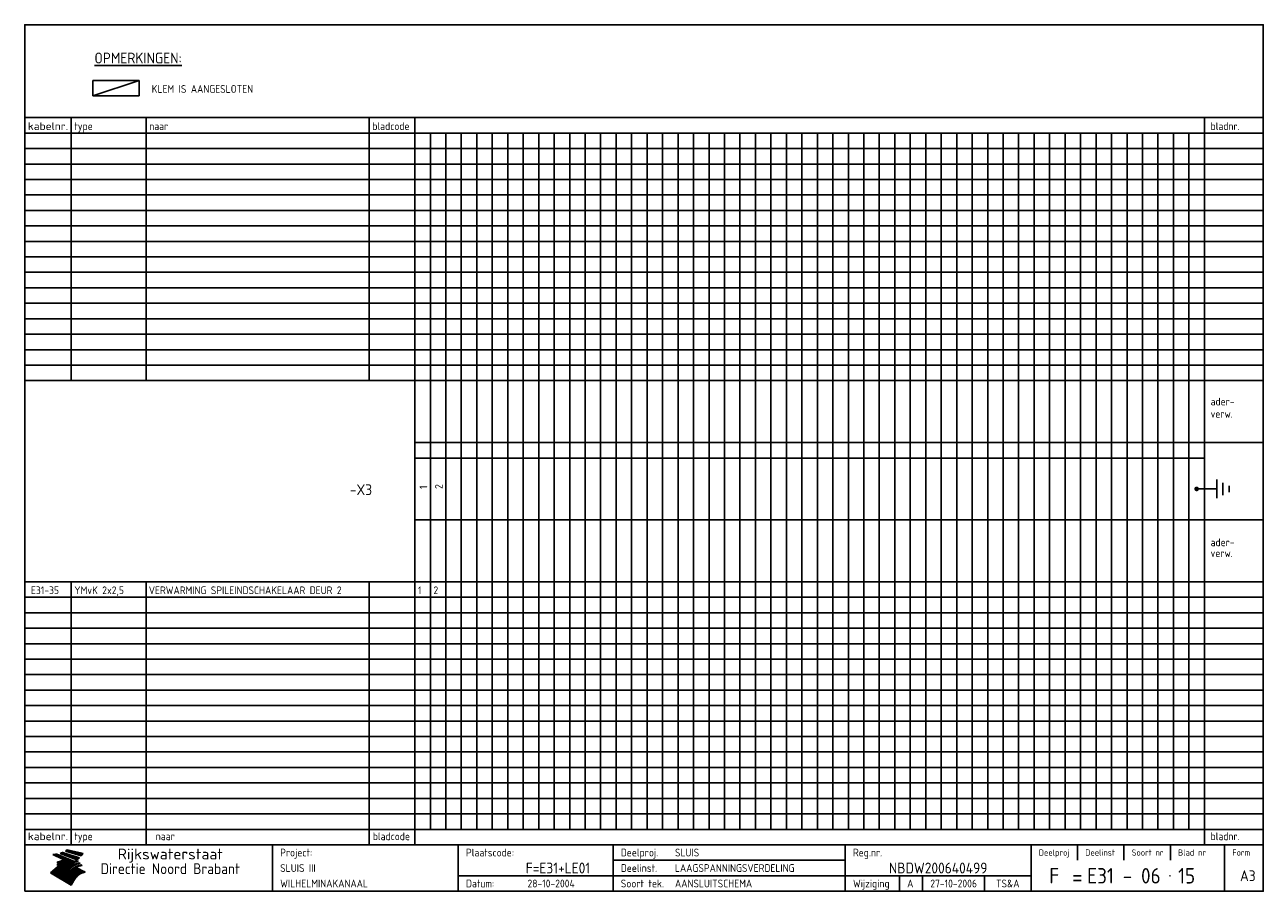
# Model space of a CAD drawing. Extents: x 10 to 410, y 10 to 290.
import ezdxf
from ezdxf.enums import TextEntityAlignment as Align

# ---------------------------------------------------------------- set-up
doc = ezdxf.new("R2010")
doc.units = 0
doc.header["$LTSCALE"] = 10
doc.header["$MEASUREMENT"] = 0
doc.layers.get('0').update_dxf_attribs({"linetype": 'CONTINUOUS'})
for name, color, linetype in [('0-25', 7, 'CONTINUOUS'), ('0-35', 2, 'CONTINUOUS'), ('0-50', 3, 'CONTINUOUS'), ('B-25', 7, 'CONTINUOUS'), ('B-35', 2, 'CONTINUOUS')]:
    doc.layers.add(name, color=color, linetype=linetype)
doc.styles.add('ISO', font='iso.shx')
doc.styles.get("Standard").update_dxf_attribs({"font": 'iso.shx'})

# ---------------------------------------------------------------- blocks, each defined once
blk = doc.blocks.new('KADER-A3')
at = {"layer": '0-25'}
for p, q in [((410, 35), (10, 35)), ((410, 30), (10, 30)), ((350, 25), (350, 20)), ((365, 25), (365, 20)), ((380, 25), (380, 20)), ((200, 20), (275, 20)), ((150, 15), (335, 15)), ((292.5, 15), (292.5, 10)), ((300, 15), (300, 10)), ((320, 15), (320, 10))]:
    blk.add_line(p, q, dxfattribs=at)
at = {"layer": '0-25', "color": 7}
for p, q in [((19.1, 21.89), (25.12, 19)), ((19.1, 21.89), (25.12, 19)), ((19.17, 21.86), (20.7, 21.86)), ((19.29, 21.8), (20.83, 21.8)), ((19.4, 21.75), (20.96, 21.75)), ((19.52, 21.69), (21.09, 21.69)), ((19.64, 21.63), (21.22, 21.63)), ((19.74, 21.92), (20.56, 21.92)), ((19.75, 21.58), (21.36, 21.58)), ((19.87, 21.52), (21.49, 21.52)), ((19.99, 21.47), (21.62, 21.47)), ((20.11, 21.41), (21.75, 21.41)), ((20.22, 21.35), (21.88, 21.35)), ((20.25, 21.97), (20.43, 21.97)), ((20.34, 21.3), (22.02, 21.3)), ((20.38, 21.99), (26.02, 19.59)), ((20.38, 21.99), (26.02, 19.59)), ((20.46, 21.24), (22.15, 21.24)), ((20.57, 21.18), (22.28, 21.18)), ((20.69, 21.13), (22.41, 21.13)), ((20.81, 21.07), (22.55, 21.07)), ((20.92, 21.02), (22.68, 21.02)), ((21.04, 20.96), (22.81, 20.96)), ((21.16, 20.9), (22.94, 20.9)), ((21.27, 20.85), (23.07, 20.85)), ((21.39, 20.79), (23.21, 20.79)), ((21.47, 22.25), (26.83, 20.19)), ((21.47, 22.25), (26.83, 20.19)), ((21.49, 22.25), (23.07, 22.25)), ((21.51, 20.73), (23.34, 20.73)), ((21.6, 22.2), (23.25, 22.2)), ((21.63, 20.68), (23.47, 20.68)), ((21.65, 22.31), (22.89, 22.31)), ((21.74, 20.62), (23.6, 20.62)), ((21.75, 22.14), (23.42, 22.14)), ((21.8, 22.37), (22.71, 22.37)), ((21.86, 20.57), (23.73, 20.57)), ((21.9, 22.08), (23.6, 22.08)), ((21.94, 22.42), (22.53, 22.42)), ((21.98, 20.51), (23.87, 20.51)), ((22.04, 22.03), (23.78, 22.03)), ((22.06, 22.48), (22.36, 22.48)), ((22.09, 20.45), (24, 20.45)), ((22.18, 22.53), (27.65, 20.8)), ((22.18, 22.53), (27.65, 20.8)), ((22.19, 21.97), (23.96, 21.97)), ((22.21, 20.4), (24.13, 20.4)), ((22.33, 20.34), (24.26, 20.34)), ((22.34, 21.92), (24.13, 21.92)), ((22.37, 20), (23.08, 20)), ((22.44, 20.28), (24.4, 20.28)), ((22.48, 21.86), (24.31, 21.86)), ((22.49, 20.06), (23.04, 20.06)), ((22.56, 20.23), (24.53, 20.23)), ((22.61, 20.12), (22.93, 20.12)), ((22.63, 21.8), (24.49, 21.8)), ((22.68, 20.17), (24.66, 20.17)), ((22.71, 20.17), (22.82, 20.17)), ((23.11, 20.02), (22.77, 20.2)), ((23.11, 20.02), (22.77, 20.2)), ((22.78, 21.75), (24.67, 21.75)), ((22.79, 20.12), (24.79, 20.12)), ((22.91, 20.06), (24.92, 20.06)), ((22.92, 21.69), (24.85, 21.69)), ((23.03, 20), (25.06, 20)), ((23.07, 21.63), (25.02, 21.63)), ((23.14, 22.99), (28.22, 21.46)), ((23.14, 22.99), (28.22, 21.46)), ((23.15, 22.98), (25.33, 22.98)), ((23.22, 21.58), (25.2, 21.58)), ((23.23, 23.04), (25.09, 23.04)), ((23.32, 23.1), (24.84, 23.1)), ((23.34, 22.93), (25.57, 22.93)), ((23.36, 21.52), (25.38, 21.52)), ((23.4, 23.15), (24.6, 23.15)), ((23.49, 23.21), (24.36, 23.21)), ((23.51, 21.47), (25.56, 21.47)), ((23.52, 22.87), (25.81, 22.87)), ((23.57, 23.27), (24.12, 23.27)), ((23.64, 23.32), (23.87, 23.32)), ((23.66, 21.41), (25.74, 21.41)), ((23.7, 23.36), (28.82, 22.17)), ((23.7, 23.36), (28.82, 22.17)), ((23.71, 22.82), (26.06, 22.82)), ((23.8, 21.35), (25.91, 21.35)), ((23.9, 22.76), (26.3, 22.76)), ((23.95, 21.3), (26.09, 21.3)), ((24.09, 22.7), (26.54, 22.7)), ((24.09, 21.24), (26.27, 21.24)), ((24.24, 21.18), (26.45, 21.18)), ((24.27, 22.65), (26.78, 22.65)), ((24.39, 21.13), (26.62, 21.13)), ((24.46, 22.59), (27.03, 22.59)), ((24.53, 21.07), (26.8, 21.07)), ((24.65, 22.53), (27.27, 22.53)), ((24.68, 21.02), (26.98, 21.02)), ((24.83, 20.96), (27.16, 20.96)), ((24.84, 22.48), (27.51, 22.48)), ((24.97, 20.9), (27.34, 20.9)), ((25.02, 22.42), (27.75, 22.42)), ((25.12, 20.85), (27.51, 20.85)), ((25.21, 22.37), (28, 22.37)), ((25.27, 20.79), (27.63, 20.79)), ((25.4, 22.31), (28.24, 22.31)), ((25.41, 20.73), (27.57, 20.73)), ((25.56, 20.68), (27.51, 20.68)), ((25.58, 22.25), (28.48, 22.25)), ((25.71, 20.62), (27.44, 20.62)), ((25.77, 22.2), (28.72, 22.2)), ((25.85, 20.57), (27.37, 20.57)), ((25.96, 22.14), (28.79, 22.14)), ((26, 20.51), (27.29, 20.51)), ((26.15, 22.08), (28.75, 22.08)), ((26.15, 20.45), (27.22, 20.45)), ((26.29, 20.4), (27.14, 20.4)), ((26.33, 22.03), (28.71, 22.03)), ((26.44, 20.34), (27.06, 20.34)), ((26.52, 21.97), (28.66, 21.97)), ((26.59, 20.28), (26.97, 20.28)), ((26.71, 21.92), (28.62, 21.92)), ((26.73, 20.23), (26.89, 20.23)), ((26.9, 21.86), (28.57, 21.86)), ((27.08, 21.8), (28.52, 21.8)), ((27.27, 21.75), (28.48, 21.75)), ((27.46, 21.69), (28.43, 21.69)), ((27.65, 21.63), (28.38, 21.63)), ((27.83, 21.58), (28.33, 21.58)), ((28.02, 21.52), (28.28, 21.52)), ((28.21, 21.47), (28.22, 21.47)), ((20.58, 17.88), (18.3, 16)), ((20.58, 17.88), (18.3, 16)), ((24.94, 11.97), (18.3, 16)), ((24.94, 11.97), (18.3, 16)), ((18.31, 16.01), (20.96, 16.01)), ((18.38, 16.07), (21.46, 16.07)), ((18.45, 16.12), (21.88, 16.12)), ((18.52, 16.18), (22.15, 16.18)), ((18.59, 16.23), (22.38, 16.23)), ((18.65, 16.29), (22.58, 16.29)), ((18.72, 16.35), (22.75, 16.35)), ((18.79, 16.4), (22.91, 16.4)), ((18.86, 16.46), (20.6, 16.46)), ((18.93, 16.52), (20.6, 16.52)), ((18.99, 16.57), (20.6, 16.57)), ((19.06, 16.63), (20.6, 16.63)), ((19.13, 16.68), (20.6, 16.68)), ((19.2, 16.74), (20.6, 16.74)), ((19.27, 16.8), (20.6, 16.8)), ((19.33, 16.85), (21.07, 16.85)), ((19.4, 16.91), (21.55, 16.91)), ((19.47, 16.97), (21.88, 16.97)), ((19.54, 17.02), (22.13, 17.02)), ((19.61, 17.08), (22.34, 17.08)), ((19.67, 17.13), (20.6, 17.13)), ((19.74, 17.19), (20.6, 17.19)), ((19.81, 17.25), (20.6, 17.25)), ((19.88, 17.3), (20.6, 17.3)), ((19.95, 17.36), (20.6, 17.36)), ((20.01, 17.42), (20.6, 17.42)), ((20.08, 17.47), (20.93, 17.47)), ((20.15, 17.53), (21.26, 17.53)), ((20.22, 17.58), (21.51, 17.58)), ((20.29, 17.64), (21.72, 17.64)), ((20.35, 17.7), (21.9, 17.7)), ((20.42, 17.75), (22.07, 17.75)), ((20.49, 17.81), (22.22, 17.81)), ((20.56, 17.87), (22.36, 17.87)), ((20.6, 19.11), (20.58, 19.51)), ((20.6, 19.11), (20.58, 19.51)), ((20.58, 19.5), (22.09, 19.5)), ((20.58, 19.44), (21.95, 19.44)), ((20.59, 19.38), (21.79, 19.38)), ((20.59, 19.33), (21.62, 19.33)), ((20.59, 19.27), (21.42, 19.27)), ((20.6, 19.22), (21.2, 19.22)), ((20.6, 19.16), (20.93, 19.16)), ((20.6, 19.11), (20.69, 19.12)), ((20.6, 19.11), (20.69, 19.12)), ((20.6, 18.79), (20.77, 18.81)), ((20.6, 18.79), (20.77, 18.81)), ((20.6, 18.29), (20.6, 18.79)), ((20.6, 18.29), (20.6, 18.79)), ((20.6, 18.77), (22.46, 18.77)), ((20.6, 18.71), (22.33, 18.71)), ((20.6, 18.65), (22.19, 18.65)), ((20.6, 18.6), (22.04, 18.6)), ((20.6, 18.54), (21.87, 18.54)), ((20.6, 18.48), (21.68, 18.48)), ((20.6, 18.43), (21.46, 18.43)), ((20.6, 18.37), (21.21, 18.37)), ((20.6, 18.29), (20.88, 18.32)), ((20.6, 18.29), (20.88, 18.32)), ((20.6, 18.32), (20.87, 18.32)), ((20.6, 17.88), (20.86, 17.91)), ((20.6, 17.88), (20.86, 17.91)), ((20.6, 17.43), (20.97, 17.48)), ((20.6, 17.43), (20.97, 17.48)), ((20.6, 17.43), (20.6, 17.09)), ((20.6, 17.43), (20.6, 17.09)), ((20.6, 17.09), (21.26, 17.16)), ((20.6, 17.09), (21.26, 17.16)), ((20.6, 16.8), (21.37, 16.89)), ((20.6, 16.8), (21.37, 16.89)), ((20.6, 16.8), (20.6, 16.45)), ((20.6, 16.8), (20.6, 16.45)), ((20.6, 16.45), (21.56, 16.56)), ((20.6, 16.45), (21.56, 16.56)), ((20.6, 15.97), (21.67, 16.09)), ((20.6, 15.97), (21.67, 16.09)), ((20.7, 16.46), (23.06, 16.46)), ((20.9, 19.55), (22.23, 19.55)), ((20.9, 18.82), (22.59, 18.82)), ((20.98, 17.92), (22.5, 17.92)), ((21.02, 17.13), (22.53, 17.13)), ((21.19, 19.61), (22.35, 19.61)), ((21.2, 16.52), (23.2, 16.52)), ((21.32, 18.88), (22.71, 18.88)), ((21.32, 17.98), (22.62, 17.98)), ((21.42, 19.67), (22.47, 19.67)), ((21.47, 17.19), (22.7, 17.19)), ((21.59, 18.03), (22.74, 18.03)), ((21.61, 18.93), (22.82, 18.93)), ((21.62, 19.72), (22.59, 19.72)), ((21.72, 16.57), (23.32, 16.57)), ((21.77, 17.25), (22.85, 17.25)), ((21.8, 19.78), (22.69, 19.78)), ((21.8, 18.09), (22.85, 18.09)), ((21.84, 18.99), (22.92, 18.99)), ((21.96, 19.83), (22.79, 19.83)), ((21.99, 18.15), (22.95, 18.15)), ((22.01, 17.3), (22.99, 17.3)), ((22.03, 19.05), (23.03, 19.05)), ((22.1, 16.63), (23.44, 16.63)), ((22.11, 19.89), (22.89, 19.89)), ((22.16, 18.2), (23.05, 18.2)), ((22.21, 19.1), (23.12, 19.1)), ((22.21, 17.36), (23.12, 17.36)), ((22.24, 19.95), (22.99, 19.95)), ((22.31, 18.26), (23.15, 18.26)), ((22.36, 19.16), (23.22, 19.16)), ((22.38, 16.68), (23.56, 16.68)), ((22.39, 17.42), (23.24, 17.42)), ((22.45, 18.32), (23.24, 18.32)), ((22.51, 19.22), (23.3, 19.22)), ((22.56, 17.47), (23.36, 17.47)), ((22.59, 18.37), (23.33, 18.37)), ((22.6, 16.74), (23.66, 16.74)), ((22.64, 19.27), (23.39, 19.27)), ((22.71, 18.43), (23.42, 18.43)), ((22.71, 17.53), (23.47, 17.53)), ((22.77, 19.33), (23.47, 19.33)), ((22.79, 16.8), (23.77, 16.8)), ((22.83, 18.48), (23.5, 18.48)), ((22.84, 17.58), (23.57, 17.58)), ((22.89, 19.38), (23.55, 19.38)), ((22.94, 18.54), (23.58, 18.54)), ((22.96, 16.85), (23.86, 16.85)), ((22.97, 17.64), (23.67, 17.64)), ((23, 19.44), (23.63, 19.44)), ((23.04, 18.6), (23.66, 18.6)), ((23.1, 19.5), (23.72, 19.5)), ((23.1, 17.7), (23.77, 17.7)), ((23.12, 16.91), (23.96, 16.91)), ((23.14, 18.65), (23.74, 18.65)), ((23.15, 19.95), (25.19, 19.95)), ((23.21, 19.55), (23.8, 19.55)), ((23.21, 17.75), (23.86, 17.75)), ((23.21, 16.01), (28.9, 16.01)), ((23.24, 18.71), (23.82, 18.71)), ((23.26, 19.89), (25.32, 19.89)), ((23.26, 16.97), (24.05, 16.97)), ((23.3, 19.61), (23.88, 19.61)), ((23.32, 17.81), (23.95, 17.81)), ((23.33, 18.77), (23.91, 18.77)), ((23.37, 16.07), (29.08, 16.07)), ((23.38, 19.83), (25.45, 19.83)), ((23.39, 19.67), (23.81, 19.67)), ((23.39, 17.02), (24.14, 17.02)), ((23.42, 18.82), (23.99, 18.82)), ((23.42, 17.87), (24.03, 17.87)), ((23.45, 19.7), (23.58, 19.79)), ((23.45, 19.7), (23.58, 19.79)), ((23.48, 19.72), (23.7, 19.72)), ((23.5, 19.78), (25.58, 19.78)), ((23.51, 18.88), (24.07, 18.88)), ((23.51, 16.12), (29.27, 16.12)), ((23.52, 17.92), (24.11, 17.92)), ((23.52, 17.08), (24.22, 17.08)), ((23.54, 18.9), (24.3, 19.42)), ((23.54, 18.9), (24.3, 19.42)), ((23.56, 19.78), (23.59, 19.78)), ((23.56, 19.39), (23.9, 19.62)), ((23.56, 19.39), (23.9, 19.62)), ((23.58, 19.79), (23.9, 19.62)), ((23.58, 19.79), (23.9, 19.62)), ((23.59, 18.93), (24.15, 18.93)), ((23.61, 19.72), (25.72, 19.72)), ((23.62, 17.98), (24.2, 17.98)), ((23.63, 17.13), (24.3, 17.13)), ((23.65, 18.59), (24.62, 19.25)), ((23.65, 18.59), (24.62, 19.25)), ((29.41, 16.17), (23.65, 16.17)), ((23.67, 18.99), (24.23, 18.99)), ((23.71, 18.03), (24.28, 18.03)), ((23.73, 19.67), (25.85, 19.67)), ((23.75, 19.05), (24.32, 19.05)), ((23.75, 17.19), (24.38, 17.19)), ((23.77, 16.23), (29.47, 16.23)), ((23.79, 18.09), (24.36, 18.09)), ((23.83, 19.1), (24.4, 19.1)), ((23.85, 19.61), (25.98, 19.61)), ((23.85, 17.25), (24.46, 17.25)), ((23.88, 18.15), (24.44, 18.15)), ((23.89, 16.29), (29.36, 16.29)), ((23.92, 19.16), (24.48, 19.16)), ((23.94, 18.19), (25.23, 19.07)), ((23.94, 18.19), (25.23, 19.07)), ((23.95, 17.3), (24.55, 17.3)), ((23.96, 19.55), (25.96, 19.55)), ((23.96, 18.2), (24.53, 18.2)), ((24, 19.22), (24.56, 19.22)), ((24, 16.35), (29.24, 16.35)), ((24.04, 18.26), (24.61, 18.26)), ((24.05, 17.36), (24.63, 17.36)), ((24.06, 17.88), (25.34, 18.76)), ((24.06, 17.88), (25.34, 18.76)), ((24.08, 19.5), (25.88, 19.5)), ((24.08, 19.27), (24.58, 19.27)), ((24.11, 16.4), (29.13, 16.4)), ((24.13, 18.32), (24.69, 18.32)), ((24.14, 17.42), (24.71, 17.42)), ((24.16, 19.33), (24.47, 19.33)), ((24.2, 19.44), (25.79, 19.44)), ((24.21, 18.37), (24.77, 18.37)), ((24.21, 16.46), (29.02, 16.46)), ((24.23, 17.47), (24.79, 17.47)), ((24.24, 17.48), (25.52, 18.36)), ((24.24, 17.48), (25.52, 18.36)), ((24.25, 19.38), (24.36, 19.38)), ((24.29, 18.43), (24.85, 18.43)), ((24.3, 19.42), (24.62, 19.25)), ((24.3, 19.42), (24.62, 19.25)), ((24.31, 19.38), (25.71, 19.38)), ((24.31, 17.53), (24.87, 17.53)), ((24.31, 16.52), (28.91, 16.52)), ((24.35, 17.17), (25.64, 18.05)), ((24.35, 17.17), (25.64, 18.05)), ((24.37, 18.48), (24.94, 18.48)), ((24.39, 17.58), (24.96, 17.58)), ((24.4, 16.57), (28.79, 16.57)), ((24.43, 19.33), (25.62, 19.33)), ((24.45, 18.54), (25.02, 18.54)), ((24.47, 17.64), (25.04, 17.64)), ((24.49, 16.63), (28.68, 16.63)), ((24.54, 18.6), (25.1, 18.6)), ((24.55, 19.27), (25.54, 19.27)), ((24.56, 17.7), (25.12, 17.7)), ((24.57, 16.68), (28.57, 16.68)), ((24.62, 18.65), (25.18, 18.65)), ((24.63, 16.72), (25.91, 17.6)), ((24.63, 16.72), (25.91, 17.6)), ((24.64, 17.75), (25.2, 17.75)), ((24.66, 16.74), (28.45, 16.74)), ((24.67, 19.22), (25.45, 19.22)), ((24.7, 18.71), (25.27, 18.71)), ((24.72, 17.81), (25.29, 17.81)), ((24.74, 16.8), (28.34, 16.8)), ((24.78, 19.16), (25.37, 19.16)), ((24.78, 18.77), (25.34, 18.77)), ((24.8, 17.87), (25.37, 17.87)), ((24.82, 16.85), (28.23, 16.85)), ((24.87, 18.82), (25.4, 18.82)), ((24.89, 17.92), (25.45, 17.92)), ((24.9, 19.1), (25.28, 19.1)), ((24.9, 16.91), (28.11, 16.91)), ((24.95, 18.88), (25.45, 18.88)), ((24.97, 17.98), (25.53, 17.98)), ((24.99, 16.97), (28, 16.97)), ((25.02, 19.05), (25.2, 19.05)), ((25.03, 18.93), (25.51, 18.93)), ((25.05, 18.03), (25.61, 18.03)), ((25.07, 17.02), (27.89, 17.02)), ((25.11, 18.99), (25.57, 18.99)), ((26.02, 19.59), (25.12, 19)), ((26.02, 19.59), (25.12, 19)), ((25.13, 18.09), (25.68, 18.09)), ((25.15, 17.08), (27.77, 17.08)), ((25.19, 19.05), (25.63, 19.05)), ((25.21, 18.15), (25.75, 18.15)), ((25.23, 17.13), (27.66, 17.13)), ((25.26, 19.1), (25.7, 19.1)), ((25.3, 18.2), (25.82, 18.2)), ((25.31, 17.19), (27.55, 17.19)), ((25.33, 19.16), (25.77, 19.16)), ((25.38, 18.26), (25.89, 18.26)), ((25.39, 19.22), (25.85, 19.22)), ((25.4, 17.25), (27.43, 17.25)), ((25.46, 18.32), (25.97, 18.32)), ((25.47, 19.27), (25.93, 19.27)), ((25.48, 17.3), (27.32, 17.3)), ((25.54, 19.33), (26.03, 19.33)), ((25.54, 18.37), (26.06, 18.37)), ((25.56, 17.36), (27.21, 17.36)), ((25.62, 18.43), (26.14, 18.43)), ((25.63, 19.38), (26.13, 19.38)), ((25.64, 17.42), (27.1, 17.42)), ((25.7, 18.48), (26.24, 18.48)), ((25.72, 19.44), (26.24, 19.44)), ((25.73, 17.47), (26.98, 17.47)), ((25.79, 18.54), (26.34, 18.54)), ((25.81, 17.53), (26.87, 17.53)), ((25.82, 19.5), (26.36, 19.5)), ((25.89, 18.6), (26.46, 18.6)), ((25.89, 17.58), (26.76, 17.58)), ((25.93, 19.55), (26.53, 19.55)), ((25.96, 17.64), (26.64, 17.64)), ((25.99, 18.65), (26.58, 18.65)), ((26.04, 17.7), (26.59, 17.7)), ((26.06, 19.61), (26.85, 19.61)), ((26.1, 18.71), (26.72, 18.71)), ((26.12, 17.75), (26.67, 17.75)), ((26.2, 17.81), (26.76, 17.81)), ((26.21, 19.67), (27.23, 19.67)), ((26.23, 18.77), (26.89, 18.77)), ((26.29, 17.87), (26.86, 17.87)), ((26.37, 18.82), (27.09, 18.82)), ((26.39, 17.92), (26.97, 17.92)), ((26.44, 19.72), (27.18, 19.72)), ((26.49, 17.98), (27.09, 17.98)), ((26.53, 18.88), (27.34, 18.88)), ((26.56, 17.68), (29.54, 16.2)), ((26.56, 17.68), (29.54, 16.2)), ((26.6, 18.03), (27.22, 18.03)), ((26.72, 18.09), (27.38, 18.09)), ((26.73, 18.93), (27.66, 18.93)), ((26.85, 18.15), (27.56, 18.15)), ((26.99, 18.99), (27.9, 18.99)), ((27, 18.2), (27.8, 18.2)), ((27.13, 19.78), (27.25, 19.64)), ((27.13, 19.78), (27.25, 19.64)), ((27.18, 18.26), (28.13, 18.26)), ((27.26, 19.05), (27.84, 19.05)), ((27.39, 18.32), (28.47, 18.32)), ((27.7, 18.37), (28.49, 18.37)), ((27.78, 19.1), (27.93, 18.96)), ((27.78, 19.1), (27.93, 18.96)), ((28, 18.43), (28.44, 18.43)), ((28.29, 15.83), (29.54, 16.2)), ((28.29, 15.83), (29.54, 16.2)), ((28.39, 18.48), (28.54, 18.32)), ((28.39, 18.48), (28.54, 18.32)), ((29.54, 16.2), (29.45, 16.17)), ((29.54, 16.2), (29.45, 16.17)), ((29.46, 16.18), (29.47, 16.18)), ((18.38, 15.95), (20.6, 15.95)), ((18.47, 15.9), (20.6, 15.9)), ((18.57, 15.84), (20.6, 15.84)), ((18.66, 15.78), (20.6, 15.78)), ((18.75, 15.73), (20.6, 15.73)), ((18.85, 15.67), (20.6, 15.67)), ((18.94, 15.62), (20.6, 15.62)), ((19.03, 15.56), (27.83, 15.56)), ((19.12, 15.5), (27.75, 15.5)), ((19.22, 15.45), (27.66, 15.45)), ((19.31, 15.39), (27.58, 15.39)), ((19.4, 15.33), (27.5, 15.33)), ((19.49, 15.28), (27.43, 15.28)), ((19.59, 15.22), (27.36, 15.22)), ((19.68, 15.17), (27.29, 15.17)), ((19.77, 15.11), (27.22, 15.11)), ((19.86, 15.05), (27.15, 15.05)), ((19.96, 15), (27.09, 15)), ((20.05, 14.94), (27.02, 14.94)), ((20.14, 14.88), (26.96, 14.88)), ((20.24, 14.83), (26.9, 14.83)), ((20.33, 14.77), (26.84, 14.77)), ((20.42, 14.72), (26.79, 14.72)), ((20.51, 14.66), (26.73, 14.66)), ((20.6, 15.97), (20.6, 15.58)), ((20.6, 15.97), (20.6, 15.58)), ((20.6, 15.58), (21.95, 15.73)), ((20.6, 15.58), (21.95, 15.73)), ((20.61, 14.6), (26.68, 14.6)), ((20.7, 14.55), (26.62, 14.55)), ((20.79, 14.49), (26.57, 14.49)), ((20.88, 14.43), (26.52, 14.43)), ((20.94, 15.62), (27.92, 15.62)), ((20.98, 14.38), (26.47, 14.38)), ((21.07, 14.32), (26.42, 14.32)), ((21.16, 14.27), (26.38, 14.27)), ((21.25, 14.21), (26.33, 14.21)), ((21.35, 14.15), (26.29, 14.15)), ((21.44, 14.1), (26.24, 14.1)), ((21.45, 15.67), (28.01, 15.67)), ((21.53, 14.04), (26.2, 14.04)), ((21.63, 13.98), (26.16, 13.98)), ((21.72, 13.93), (26.12, 13.93)), ((21.81, 13.87), (26.08, 13.87)), ((21.9, 13.82), (26.04, 13.82)), ((21.96, 15.73), (28.11, 15.73)), ((22, 13.76), (26, 13.76)), ((22.09, 13.7), (25.96, 13.7)), ((22.18, 13.65), (25.93, 13.65)), ((22.27, 13.59), (25.89, 13.59)), ((22.34, 15.78), (28.21, 15.78)), ((22.37, 13.53), (25.86, 13.53)), ((22.46, 13.48), (25.82, 13.48)), ((22.55, 13.42), (25.79, 13.42)), ((22.62, 15.84), (28.33, 15.84)), ((22.65, 13.37), (25.76, 13.37)), ((22.74, 13.31), (25.73, 13.31)), ((22.83, 13.25), (25.69, 13.25)), ((22.84, 15.9), (28.52, 15.9)), ((22.92, 13.2), (25.66, 13.2)), ((23.02, 13.14), (25.63, 13.14)), ((23.04, 15.95), (28.71, 15.95)), ((23.11, 13.08), (25.59, 13.08)), ((23.2, 13.03), (25.56, 13.03)), ((23.29, 12.97), (25.53, 12.97)), ((23.39, 12.92), (25.5, 12.92)), ((23.48, 12.86), (25.46, 12.86)), ((23.57, 12.8), (25.43, 12.8)), ((23.66, 12.75), (25.4, 12.75)), ((23.76, 12.69), (25.36, 12.69)), ((23.85, 12.63), (25.33, 12.63)), ((23.94, 12.58), (25.3, 12.58)), ((24.04, 12.52), (25.26, 12.52)), ((24.13, 12.47), (25.23, 12.47)), ((24.22, 12.41), (25.2, 12.41)), ((24.31, 12.35), (25.17, 12.35)), ((24.41, 12.3), (25.13, 12.3)), ((24.5, 12.24), (25.1, 12.24)), ((24.59, 12.18), (25.07, 12.18)), ((24.68, 12.13), (25.03, 12.13)), ((24.78, 12.07), (25, 12.07)), ((24.87, 12.02), (24.97, 12.02)), ((24.94, 11.97), (25.81, 13.45)), ((24.94, 11.97), (25.81, 13.45))]:
    blk.add_line(p, q, dxfattribs=at)
for centre, radius, start, end in [((19.15, 29.7), 7.8, 269.6055, 279.0886), ((19.15, 29.7), 7.8, 269.6055, 279.0886), ((19.93, 25.38), 5.91, 276.3402, 298.7463), ((19.93, 25.38), 5.91, 276.3402, 298.7463), ((19.84, 25.09), 6.03, 278.129, 302.868), ((19.84, 25.09), 6.03, 278.129, 302.868), ((19.84, 27.26), 5.27, 288.0217, 296.3084), ((19.84, 27.26), 5.27, 288.0217, 296.3084), ((20.49, 27.56), 5.28, 300.0654, 307.393), ((20.49, 27.56), 5.28, 300.0654, 307.393), ((24.11, 24.7), 5.26, 301.1147, 312.2814), ((24.11, 24.7), 5.26, 301.1147, 312.2814), ((21.95, 27.32), 8.59, 316.9248, 323.1399), ((21.95, 27.32), 8.59, 316.9248, 323.1399), ((20.21, 23.78), 5.91, 273.6149, 304.3803), ((20.21, 23.78), 5.91, 273.6149, 304.3803), ((20.35, 24.56), 5.76, 274.164, 302.5474), ((20.35, 24.56), 5.76, 274.164, 302.5474), ((20.05, 24.28), 6.02, 277.9472, 305.7139), ((20.05, 24.28), 6.02, 277.9472, 305.7139), ((20.04, 23.49), 6.09, 278.8115, 306.4242), ((20.04, 23.49), 6.09, 278.8115, 306.4242), ((20.53, 23.07), 5.96, 277.0519, 304.973), ((20.53, 23.07), 5.96, 277.0519, 304.973), ((20.72, 22.76), 5.91, 276.3402, 304.3803), ((20.72, 22.76), 5.91, 276.3402, 304.3803), ((21.06, 22.34), 5.81, 274.9043, 303.1745), ((21.06, 22.34), 5.81, 274.9043, 303.1745), ((20.82, 22.06), 6.04, 278.1111, 305.8489), ((20.82, 22.06), 6.04, 278.1111, 305.8489), ((21.3, 21.6), 5.91, 276.3402, 304.3803), ((21.3, 21.6), 5.91, 276.3402, 304.3803), ((27.05, 17.17), 2.63, 107.4286, 133.7799), ((27.05, 17.17), 2.63, 107.4286, 133.7799), ((27.45, 16.91), 2.81, 110.4143, 138.7411), ((27.45, 16.91), 2.81, 110.4143, 138.7411), ((27.57, 15.64), 3.4, 98.1566, 126.9045), ((27.57, 15.64), 3.4, 98.1566, 126.9045), ((27.91, 15.54), 3.39, 100.5835, 132.088), ((27.91, 15.54), 3.39, 100.5835, 132.088), ((28.21, 14.74), 3.67, 95.7581, 128.7216), ((28.21, 14.74), 3.67, 95.7581, 128.7216), ((27.01, 16.84), 2.93, 87.7348, 104.8316), ((27.01, 16.84), 2.93, 87.7348, 104.8316), ((27.37, 15.71), 3.93, 91.7838, 103.2817), ((27.37, 15.71), 3.93, 91.7838, 103.2817), ((28.4, 15.05), 3.21, 96.3886, 125.0052), ((28.4, 15.05), 3.21, 96.3886, 125.0052), ((27.82, 16.31), 2.8, 90.634, 105.1984), ((27.82, 16.31), 2.8, 90.634, 105.1984), ((28.19, 15.04), 3.93, 93.8342, 103.2817), ((28.19, 15.04), 3.93, 93.8342, 103.2817), ((28.58, 15.69), 2.8, 93.8141, 105.1984), ((28.58, 15.69), 2.8, 93.8141, 105.1984), ((28.95, 14.41), 3.93, 96.0135, 103.2817), ((28.95, 14.41), 3.93, 96.0135, 103.2817), ((31.24, 10.26), 6.3, 117.9568, 149.6251), ((31.24, 10.26), 6.3, 117.9568, 149.6251)]:
    blk.add_arc(centre, radius, start, end, dxfattribs=at)
at = {"layer": '0-35'}
for p, q in [((90, 25), (90, 10)), ((150, 25), (150, 10)), ((200, 25), (200, 10)), ((275, 25), (275, 10)), ((335, 25), (335, 10)), ((397.5, 25), (397.5, 10))]:
    blk.add_line(p, q, dxfattribs=at)
at = {"layer": '0-50'}
for p, q in [((10, 25), (410, 25)), ((348.75, 15), (351.25, 15)), ((348.75, 13.5), (351.25, 13.5))]:
    blk.add_line(p, q, dxfattribs=at)
blk.add_lwpolyline([(10, 10), (410, 10), (410, 290), (10, 290)], close=True, dxfattribs=at)
at = {"layer": '0-50', "const_width": 0.25}
blk.add_lwpolyline([(379.75, 15, 1), (380, 15, 1)], format="xyb", close=True, dxfattribs=at)
at = {"layer": '0-25', "style": 'ISO'}
for s, height, p in [('Project:', 2.5, (92.5, 22.5)), ('Plaatscode:', 2.5, (152.5, 22.5)), ('Deelproj.', 2.5, (202.5, 22.5)), ('Reg.nr.', 2.5, (277.5, 22.5)), ('Deelproj', 2, (337.5, 22.5)), ('Deelinst', 2, (352.5, 22.5)), ('Soort nr', 2, (367.5, 22.5)), ('Blad nr', 2, (382.5, 22.5)), ('Form', 2, (400, 22.5)), ('Deelinst.', 2.5, (202.5, 17.5)), ('Datum:', 2.5, (152.5, 12.5)), ('Soort tek.', 2.5, (202.5, 12.5)), ('Wijziging', 2.5, (277.5, 12.5))]:
    blk.add_text(s, height=height, dxfattribs=at).set_placement(p, align=Align.MIDDLE_LEFT)
for tag, p in [('N', (220, 22.5)), ('B', (92.5, 17.5)), ('P', (220, 17.5)), ('C', (92.5, 12.5)), ('U', (220, 12.5)), ('REV', (295, 12.5))]:
    blk.add_attdef(tag, text='', height=2.5, dxfattribs=at).set_placement(p, align=Align.MIDDLE_LEFT)
for tag, p in [('W', (180, 12.5)), ('Z', (310, 12.5)), ('Y', (327.5, 12.5))]:
    blk.add_attdef(tag, text='', height=2.5, dxfattribs=at).set_placement(p, align=Align.MIDDLE)
at = {"layer": '0-35', "style": 'ISO', "width": 1.00614}
blk.add_text('Rijkswaterstaat', height=3.5, dxfattribs=at).set_placement((40, 20.28), (74, 20.28), align=Align.FIT)
at = {"layer": '0-35', "color": 2, "style": 'ISO', "width": 0.948867}
blk.add_text('Directie Noord Brabant', height=3.5, dxfattribs=at).set_placement((34.5, 15.53), (79.5, 15.53), align=Align.FIT)
at = {"layer": '0-35', "style": 'ISO'}
for tag, p in [('X', (178.5, 17.5)), ('FORM', (402.5, 15))]:
    blk.add_attdef(tag, text='', height=3.5, dxfattribs=at).set_placement(p, align=Align.MIDDLE_LEFT)
blk.add_attdef('RNR', text='', height=3.5, dxfattribs=at).set_placement((305, 17.5), align=Align.MIDDLE)
at = {"layer": '0-50', "style": 'ISO'}
for tag, p in [('M', (342.5, 15)), ('O', (365, 15))]:
    blk.add_attdef(tag, text='', height=5, dxfattribs=at).set_placement(p, align=Align.MIDDLE)
blk.add_attdef('Q', text='', height=5, dxfattribs=at).set_placement((382.5, 15), align=Align.MIDDLE_LEFT)

msp = doc.modelspace()

# ---------------------------------------------------------------- linework, layer by layer
at = {"layer": '0-25'}
for p, q in [((10, 260), (410, 260)), ((10, 255), (410, 255)), ((141, 255), (141, 175)), ((146, 255), (146, 175)), ((151, 255), (151, 175)), ((156, 255), (156, 175)), ((161, 255), (161, 30)), ((166, 255), (166, 175)), ((171, 255), (171, 175)), ((176, 255), (176, 175)), ((181, 255), (181, 175)), ((186, 255), (186, 30)), ((191, 255), (191, 175)), ((196, 255), (196, 175)), ((201, 255), (201, 175)), ((206, 255), (206, 175)), ((211, 255), (211, 30)), ((216, 255), (216, 175)), ((221, 255), (221, 175)), ((226, 255), (226, 175)), ((231, 255), (231, 175)), ((236, 255), (236, 30)), ((241, 255), (241, 175)), ((246, 255), (246, 175)), ((251, 255), (251, 175)), ((256, 255), (256, 175)), ((261, 255), (261, 30)), ((266, 255), (266, 175)), ((271, 255), (271, 175)), ((276, 255), (276, 175)), ((281, 255), (281, 175)), ((286, 255), (286, 30)), ((291, 255), (291, 175)), ((296, 255), (296, 175)), ((301, 255), (301, 175)), ((306, 255), (306, 175)), ((311, 255), (311, 30)), ((316, 255), (316, 175)), ((321, 255), (321, 175)), ((326, 255), (326, 175)), ((331, 255), (331, 175)), ((336, 255), (336, 30)), ((341, 255), (341, 175)), ((346, 255), (346, 175)), ((351, 255), (351, 175)), ((356, 255), (356, 175)), ((361, 255), (361, 30)), ((366, 255), (366, 175)), ((371, 255), (371, 175)), ((376, 255), (376, 175)), ((381, 255), (381, 175)), ((386, 255), (386, 30)), ((10, 250), (410, 250)), ((10, 245), (410, 245)), ((10, 240), (410, 240)), ((10, 235), (410, 235)), ((10, 230), (410, 230)), ((10, 225), (410, 225)), ((10, 220), (410, 220)), ((10, 215), (410, 215)), ((10, 210), (410, 210)), ((10, 205), (410, 205)), ((10, 200), (410, 200)), ((10, 195), (410, 195)), ((10, 190), (410, 190)), ((10, 185), (410, 185)), ((10, 180), (410, 180)), ((10, 175), (410, 175)), ((141, 175), (141, 110)), ((146, 175), (146, 110)), ((151, 175), (151, 110)), ((156, 175), (156, 110)), ((166, 175), (166, 110)), ((171, 175), (171, 110)), ((176, 175), (176, 110)), ((181, 175), (181, 110)), ((191, 175), (191, 110)), ((196, 175), (196, 110)), ((201, 175), (201, 110)), ((206, 175), (206, 110)), ((216, 175), (216, 110)), ((221, 175), (221, 110)), ((226, 175), (226, 110)), ((231, 175), (231, 110)), ((241, 175), (241, 110)), ((246, 175), (246, 110)), ((251, 175), (251, 110)), ((256, 175), (256, 110)), ((266, 175), (266, 110)), ((271, 175), (271, 110)), ((276, 175), (276, 110)), ((281, 175), (281, 110)), ((291, 175), (291, 110)), ((296, 175), (296, 110)), ((301, 175), (301, 110)), ((306, 175), (306, 110)), ((316, 175), (316, 110)), ((321, 175), (321, 110)), ((326, 175), (326, 110)), ((331, 175), (331, 110)), ((341, 175), (341, 110)), ((346, 175), (346, 110)), ((351, 175), (351, 110)), ((356, 175), (356, 110)), ((366, 175), (366, 110)), ((371, 175), (371, 110)), ((376, 175), (376, 110)), ((381, 175), (381, 110)), ((136, 150), (391, 150)), ((389, 140), (395, 140)), ((395, 143), (395, 137)), ((397, 142), (397, 138)), ((399, 141), (399, 139)), ((10, 110), (410, 110)), ((141, 110), (141, 30)), ((146, 110), (146, 30)), ((151, 110), (151, 30)), ((156, 110), (156, 30)), ((166, 110), (166, 30)), ((171, 110), (171, 30)), ((176, 110), (176, 30)), ((181, 110), (181, 30)), ((191, 110), (191, 30)), ((196, 110), (196, 30)), ((201, 110), (201, 30)), ((206, 110), (206, 30)), ((216, 110), (216, 30)), ((221, 110), (221, 30)), ((226, 110), (226, 30)), ((231, 110), (231, 30)), ((241, 110), (241, 30)), ((246, 110), (246, 30)), ((251, 110), (251, 30)), ((256, 110), (256, 30)), ((266, 110), (266, 30)), ((271, 110), (271, 30)), ((276, 110), (276, 30)), ((281, 110), (281, 30)), ((291, 110), (291, 30)), ((296, 110), (296, 30)), ((301, 110), (301, 30)), ((306, 110), (306, 30)), ((316, 110), (316, 30)), ((321, 110), (321, 30)), ((326, 110), (326, 30)), ((331, 110), (331, 30)), ((341, 110), (341, 30)), ((346, 110), (346, 30)), ((351, 110), (351, 30)), ((356, 110), (356, 30)), ((366, 110), (366, 30)), ((371, 110), (371, 30)), ((376, 110), (376, 30)), ((381, 110), (381, 30)), ((10, 105), (410, 105)), ((10, 100), (410, 100)), ((10, 95), (410, 95)), ((10, 90), (410, 90)), ((10, 85), (410, 85)), ((10, 80), (410, 80)), ((10, 75), (410, 75)), ((10, 70), (410, 70)), ((10, 65), (410, 65)), ((10, 60), (410, 60)), ((10, 55), (410, 55)), ((10, 50), (410, 50)), ((10, 45), (410, 45)), ((10, 40), (410, 40)), ((10, 35), (410, 35)), ((10, 30), (410, 30)), ((10, 30), (410, 30))]:
    msp.add_line(p, q, dxfattribs=at)
at = {"layer": '0-25', "const_width": 0.75}
msp.add_lwpolyline([(388.12, 140, 1), (388.88, 140, 1)], format="xyb", close=True, dxfattribs=at)
at = {"layer": '0-35'}
for p, q in [((32, 272), (32, 267)), ((47, 272), (32, 272)), ((32, 267), (47, 272)), ((47, 267), (47, 272)), ((32, 267), (47, 267)), ((25, 260), (25, 175)), ((49.21, 260), (49.21, 175)), ((121.27, 260), (121.27, 175)), ((136, 260), (136, 25)), ((391, 260), (391, 25)), ((136, 155), (410, 155)), ((136, 130), (410, 130)), ((25, 110), (25, 25)), ((49.21, 110), (49.21, 25)), ((121.27, 110), (121.27, 25))]:
    msp.add_line(p, q, dxfattribs=at)

# ---------------------------------------------------------------- block references
ref = msp.add_blockref('KADER-A3', (0, 0))
ref.add_attrib('B', 'SLUIS III', dxfattribs={"layer": '0-25', "height": 2.5, "style": 'ISO'}).set_placement((92.5, 17.5), align=Align.MIDDLE_LEFT)
ref.add_attrib('C', 'WILHELMINAKANAAL', dxfattribs={"layer": '0-25', "height": 2.5, "style": 'ISO'}).set_placement((92.5, 12.5), align=Align.MIDDLE_LEFT)
ref.add_attrib('N', 'SLUIS', dxfattribs={"layer": '0-25', "height": 2.5, "style": 'ISO'}).set_placement((220, 22.5), align=Align.MIDDLE_LEFT)
ref.add_attrib('P', 'LAAGSPANNINGSVERDELING', dxfattribs={"layer": '0-25', "height": 2.5, "style": 'ISO'}).set_placement((220, 17.5), align=Align.MIDDLE_LEFT)
ref.add_attrib('U', 'AANSLUITSCHEMA', dxfattribs={"layer": '0-25', "height": 2.5, "style": 'ISO'}).set_placement((220, 12.5), align=Align.MIDDLE_LEFT)
ref.add_attrib('M', 'F', dxfattribs={"layer": '0-50', "height": 5, "style": 'ISO'}).set_placement((342.5, 15), align=Align.MIDDLE)
ref.add_attrib('O', 'E31 - 06', dxfattribs={"layer": '0-50', "height": 5, "style": 'ISO'}).set_placement((365, 15), align=Align.MIDDLE)
ref.add_attrib('Q', '15', dxfattribs={"layer": '0-50', "height": 5, "style": 'ISO'}).set_placement((382.5, 15), align=Align.MIDDLE_LEFT)
ref.add_attrib('X', 'F=E31+LE01', dxfattribs={"layer": '0-35', "height": 3.5, "style": 'ISO'}).set_placement((171.81, 17.5), align=Align.MIDDLE_LEFT)
ref.add_attrib('RNR', 'NBDW200640499', dxfattribs={"layer": '0-35', "height": 3.5, "style": 'ISO'}).set_placement((305, 17.5), align=Align.MIDDLE)
ref.add_attrib('W', '28-10-2004', dxfattribs={"layer": '0-25', "height": 2.5, "style": 'ISO'}).set_placement((180, 12.5), align=Align.MIDDLE)
ref.add_attrib('FORM', 'A3', dxfattribs={"layer": '0-35', "height": 3.5, "style": 'ISO'}).set_placement((402.5, 15), align=Align.MIDDLE_LEFT)
ref.add_attrib('REV', 'A', dxfattribs={"layer": '0-25', "height": 2.5, "style": 'ISO'}).set_placement((295, 12.5), align=Align.MIDDLE_LEFT)
ref.add_attrib('Z', '27-10-2006', dxfattribs={"layer": '0-25', "height": 2.5, "style": 'ISO'}).set_placement((310, 12.5), align=Align.MIDDLE)
ref.add_attrib('Y', 'TS&A', dxfattribs={"layer": '0-25', "height": 2.5, "style": 'ISO'}).set_placement((327.5, 12.5), align=Align.MIDDLE)

# ---------------------------------------------------------------- texts
at = {"layer": 'B-25'}
for s, p in [('KLEM IS AANGESLOTEN', (51, 268)), ('E31-35', (12, 106)), ('YMvK 2x2,5', (26, 106)), ('VERWARMING SPILEINDSCHAKELAAR DEUR 2', (50.05, 106)), ('1', (137, 106)), ('2', (142, 106))]:
    msp.add_text(s, height=2.5, dxfattribs=at).set_placement(p)
at = {"layer": 'B-25', "style": 'ISO', "width": 1.11828}
for p, p2 in [((11, 256), (24, 256)), ((11, 26.5), (24, 26.5))]:
    msp.add_text('kabelnr.', height=2.5, dxfattribs=at).set_placement(p, p2, align=Align.FIT)
at = {"layer": 'B-25', "style": 'ISO'}
for s, p in [('type', (26, 256)), ('naar', (50.21, 256)), ('bladcode', (122.27, 256)), ('bladnr.', (393, 256)), ('ader-', (393, 167)), ('verw.', (393, 163)), ('ader-', (393, 121.5)), ('verw.', (393, 118)), ('type', (26, 26.5)), ('naar', (52.32, 26.5)), ('bladcode', (122.4, 26.5)), ('bladnr.', (393, 26.5))]:
    msp.add_text(s, height=2.5, dxfattribs=at).set_placement(p)
at = {"layer": 'B-25'}
for s, p in [('1', (140, 140)), ('2', (145, 140))]:
    msp.add_text(s, height=2.5, rotation=90, dxfattribs=at).set_placement(p)
at = {"layer": 'B-35'}
for s, p in [('%%UOPMERKINGEN:', (32.5, 277.5)), ('-X3', (115, 138))]:
    msp.add_text(s, height=3.5, dxfattribs=at).set_placement(p)

doc.saveas('drawing.dxf')
